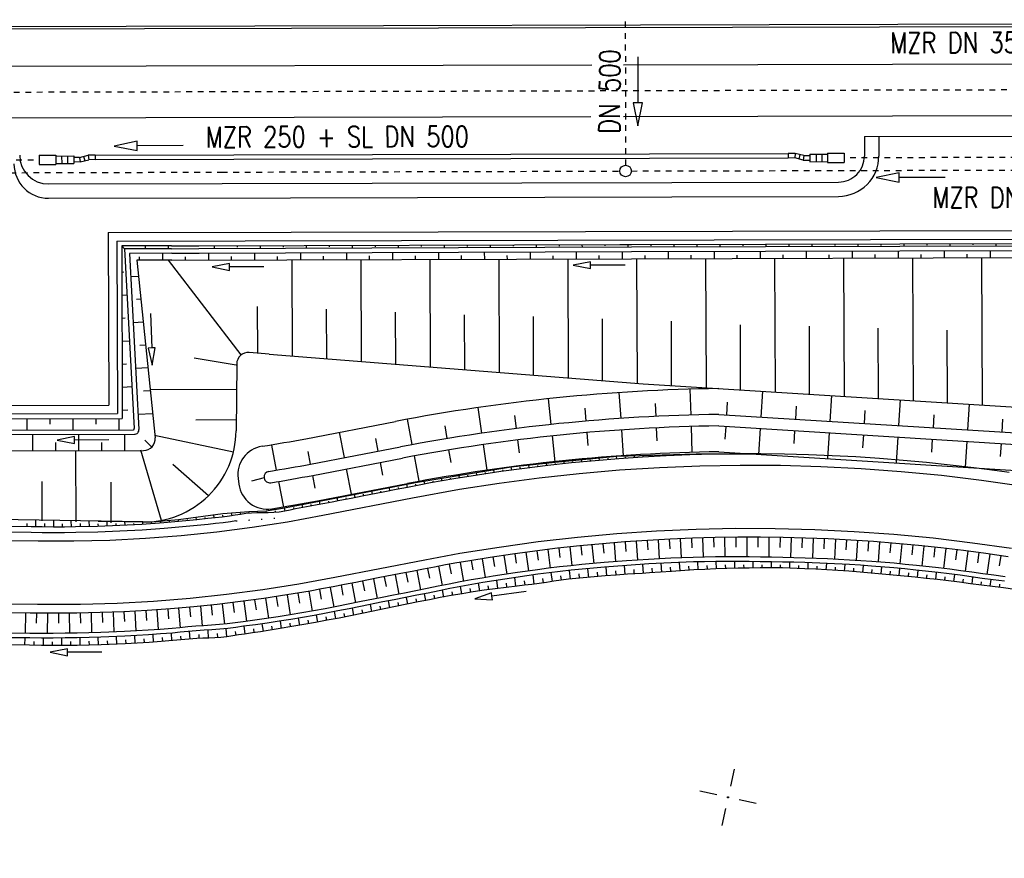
# Model space of a CAD drawing. Extents: x -134 to 1642, y -665 to 1050.
# Tile 33 of 88: x 782 to 867, y 86 to 159. Entities that reach past the tile are written whole.
import ezdxf

# ---------------------------------------------------------------- set-up
doc = ezdxf.new("R2010")
doc.units = 0
doc.header["$LTSCALE"] = 2
doc.header["$MEASUREMENT"] = 0
for name, pattern in [('ACAD_ISO03W100', [0.5, 0.25, -0.25]), ('ACAD_ISO05W100', [0.5, 0.25, -0.25]), ('AUSGEZOGEN', [0]), ('PUNKTX2', [0.5, 0, -0.5]), ('STRICHLINIEX2', [0.5, 0.25, -0.25])]:
    doc.linetypes.add(name, pattern=pattern)
doc.layers.get('0').update_dxf_attribs({"color": 8, "linetype": 'AUSGEZOGEN'})
for name, color, linetype in [('ABKOMMENSSCHUTZWALL_AN_ZUFAHRT', 15, 'CONTINUOUS'), ('Bahnachse', 7, 'CONTINUOUS'), ('Boeschungen', 15, 'CONTINUOUS'), ('Durchlaesse', 15, 'CONTINUOUS'), ('Gleisachsen', 7, 'CONTINUOUS'), ('Kabelanlagen', 15, 'CONTINUOUS'), ('NETZ', 250, 'AUSGEZOGEN'), ('Rinne', 200, 'CONTINUOUS'), ('Tiefenentwaesserung', 15, 'CONTINUOUS'), ('Wegböschungen', 15, 'CONTINUOUS'), ('Wege', 15, 'CONTINUOUS')]:
    doc.layers.add(name, color=color, linetype=linetype)
doc.styles.add('ROMANS', font='romans.shx', dxfattribs={"width": 0.8})

# ---------------------------------------------------------------- blocks, each defined once
blk = doc.blocks.new('IKR')
at = {"color": 0}
for p, q in [((0, 1), (0, 2.5)), ((-2.5, 0), (-1, 0)), ((1, 0), (2.5, 0)), ((0, -2.5), (0, -1))]:
    blk.add_line(p, q, dxfattribs=at)
blk.add_circle((0, 0), 0.05, dxfattribs=at)
blk.add_point((0, 0), dxfattribs=at)

msp = doc.modelspace()

# ---------------------------------------------------------------- hatches: boundary and pattern name
at = {"layer": 'Rinne'}
h = msp.add_hatch(dxfattribs=at)
h.set_pattern_fill('ANSI31', color=256, scale=20, style=0)
edge = h.paths.add_edge_path()
edge.add_arc((275.368, -21751.935), 21947.712, 89.378358, 89.4555825, ccw=False)
edge.add_arc((441.164, -6471.327), 6666.204, 89.2382346, 89.378358, ccw=False)
edge.add_arc((-14330.566, -1117453.652), 1117746.729, 89.236362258, 89.238234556, ccw=False)
edge.add_arc((523.427, -3023.766), 3217.854, 89.201464, 89.236359, ccw=False)
edge.add_arc((555.116, -750.211), 944.078, 86.947295, 89.201464, ccw=False)
edge.add_arc((625.86, 576.328), 384.346, 266.94729, 270.48051)
edge.add_arc((580.862, 5941.795), 5750.002, 270.4805116, 270.6623839)
edge.add_arc((762.642, -9781.389), 9974.234, 90.5242944, 90.662384, ccw=False)
edge.add_arc((2442.173, -193318.226), 193518.754, 90.51436533, 90.52429443, ccw=False)
edge.add_arc((253.376, 50487.94), 50297.236, 270.5143659, 270.5338415)
edge.add_arc((717.25, 703), 510.135, 270.53384, 270.62712)
edge.add_arc((-30540.738, 2856402.629), 2856380.831, 270.627124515, 270.628371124)
edge.add_arc((769.636, 1592.381), 1398.889, 270.628371, 270.993107)
edge.add_arc((599.067, 11432.088), 11240.074, 270.9931067, 271.1217788)
edge.add_arc((275.388, -21749.981), 21944.958, 89.378358, 89.4555885, ccw=False)
edge.add_arc((441.152, -6472.293), 6666.37, 89.2382342, 89.378358, ccw=False)
edge.add_arc((-14329.56, -1117377.592), 1117669.861, 89.236362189, 89.238234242, ccw=False)
edge.add_arc((523.399, -3025.408), 3218.696, 89.201476, 89.236361, ccw=False)
edge.add_arc((555.097, -751.146), 944.214, 86.947292, 89.201476, ccw=False)
edge.add_arc((625.852, 575.592), 384.41, 266.94729, 270.48049)
edge.add_arc((580.849, 5941.868), 5750.874, 270.4804911, 270.6623925)
edge.add_arc((762.68, -9785.498), 9977.542, 90.5242933, 90.6623925, ccw=False)
edge.add_arc((2442.714, -193377.718), 193577.449, 90.51436665, 90.5242933, ccw=False)
edge.add_arc((253.389, 50486.674), 50296.77, 270.514367, 270.533841)
edge.add_arc((717.258, 702.216), 510.151, 270.53384, 270.62712)
edge.add_arc((-30543.476, 2856652.631), 2856631.648, 270.627124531, 270.628371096)
edge.add_arc((769.646, 1591.701), 1399.009, 270.628371, 270.993107)
edge.add_arc((599.068, 11431.925), 11240.712, 270.9931067, 271.1217807)
h = msp.add_hatch(dxfattribs=at)
h.set_pattern_fill('ANSI31', color=256, scale=20, style=0)
edge = h.paths.add_edge_path()
edge.add_arc((639.264, -229.862), 468.994, 97.56045, 98.5249, ccw=False)
edge.add_arc((578.784, 225.815), 9.321, 90.71516, 97.56045, ccw=False)
edge.add_arc((667.449, -6877.287), 7112.976, 90.4538576, 90.7151605, ccw=False)
edge.add_arc((644.044, -3922.606), 4158.203, 90.112101, 90.453858, ccw=False)
edge.add_arc((2970.466, -1192978.703), 1193216.576, 90.108965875, 90.112100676, ccw=False)
edge.add_arc((709.221, -3986.094), 4221.816, 90.056265, 90.108966, ccw=False)
edge.add_line((705.075, 235.72), (793.275, 235.805))
edge.add_arc((682.615, 115104.427), 114868.675, 270.05519655, 270.08324691)
edge.add_arc((860.113, -7060.435), 7296.316, 89.9719489, 90.083247, ccw=False)
edge.add_arc((863.682, 229.302), 6.577, 80.49913, 89.97195, ccw=False)
edge.add_arc((850.919, 153.041), 83.9, 77.8496, 80.49913, ccw=False)
edge.add_arc((867.522, 230.16), 5.014, 71.90569, 77.8496, ccw=False)
edge.add_arc((858.933, 203.871), 32.67, 69.57811, 71.90569, ccw=False)
edge.add_arc((639.264, -229.557), 469.492, 97.56045, 98.52874, ccw=False)
edge.add_arc((578.729, 226.534), 9.402, 90.71401, 97.56045, ccw=False)
edge.add_arc((667.895, -6928.254), 7164.745, 90.4538576, 90.714007, ccw=False)
edge.add_arc((644.026, -3915.105), 4151.502, 90.112098, 90.453858, ccw=False)
edge.add_arc((2972.638, -1194119.305), 1194357.98, 90.10896588, 90.112097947, ccw=False)
edge.add_arc((709.216, -3982.003), 4218.525, 90.056265, 90.108966, ccw=False)
edge.add_line((705.074, 236.52), (793.274, 236.605))
edge.add_arc((681.707, 116046.703), 115810.152, 270.05519674, 270.08297763)
edge.add_arc((860.34, -7298.993), 7535.674, 89.97407, 90.0829777, ccw=False)
edge.add_arc((863.748, 229.962), 6.718, 80.49913, 89.97407, ccw=False)
edge.add_arc((850.571, 151.231), 86.544, 77.86199, 80.49913, ccw=False)
edge.add_arc((867.68, 230.779), 5.177, 71.90569, 77.86199, ccw=False)
edge.add_arc((858.871, 203.818), 33.541, 69.5666, 71.90569, ccw=False)

# ---------------------------------------------------------------- linework, layer by layer
at = {"layer": 'ABKOMMENSSCHUTZWALL_AN_ZUFAHRT', "linetype": 'Continuous'}
for p, q in [((834.077, 124.658), (833.926, 126.903)), ((840.165, 124.951), (840.1, 127.2)), ((846.385, 127.021), (846.246, 124.775)), ((828.005, 124.132), (827.768, 126.369)), ((837.12, 124.834), (837.066, 125.958)), ((843.321, 126.084), (843.251, 124.961)), ((852.374, 126.648), (852.234, 124.403)), ((858.362, 126.276), (858.223, 124.03)), ((821.957, 123.373), (821.634, 125.599)), ((831.039, 124.424), (830.941, 125.545)), ((849.31, 125.712), (849.24, 124.589)), ((855.298, 125.339), (855.228, 124.216)), ((864.351, 125.903), (864.211, 123.657)), ((806.645, 122.895), (814.459, 124.392)), ((815.908, 122.376), (815.484, 124.589)), ((824.977, 123.781), (824.837, 124.898)), ((842.587, 125.003), (869.733, 123.314)), ((861.287, 124.967), (861.217, 123.844)), ((867.275, 124.594), (867.205, 123.471)), ((810.015, 121.25), (809.591, 123.46)), ((818.945, 122.906), (818.762, 124.016)), ((831.222, 122.307), (831.125, 123.428)), ((834.296, 121.416), (834.144, 123.661)), ((837.222, 122.711), (837.168, 123.835)), ((840.259, 121.703), (840.194, 123.952)), ((842.589, 124.001), (869.671, 122.316)), ((843.189, 123.963), (843.12, 122.84)), ((846.184, 123.777), (846.044, 121.531)), ((849.178, 123.591), (849.108, 122.468)), ((852.172, 123.404), (852.032, 121.159)), ((812.961, 121.814), (812.749, 122.919)), ((825.242, 121.673), (825.102, 122.789)), ((828.348, 120.895), (828.11, 123.137)), ((855.166, 123.218), (855.096, 122.095)), ((858.16, 123.032), (858.021, 120.786)), ((861.155, 122.846), (861.085, 121.723)), ((864.149, 122.659), (864.009, 120.414)), ((804.114, 120.159), (803.698, 122.331)), ((807.068, 120.686), (806.857, 121.791)), ((807.068, 120.686), (814.883, 122.183)), ((819.291, 120.809), (819.108, 121.92)), ((822.424, 120.156), (822.101, 122.383)), ((842.595, 121.746), (869.532, 120.07)), ((867.143, 122.473), (867.073, 121.35)), ((807.256, 119.704), (815.071, 121.2)), ((813.361, 119.727), (813.149, 120.832)), ((816.519, 119.187), (816.096, 121.393)), ((810.626, 118.058), (810.203, 120.268)), ((800.759, 119.431), (800.825, 118.935)), ((803.029, 119.499), (801.928, 119.212)), ((804.733, 116.929), (804.303, 119.177)), ((807.468, 118.599), (807.256, 119.704)), ((807.68, 117.494), (815.494, 118.991))]:
    msp.add_line(p, q, dxfattribs=at)
for centre, radius, start, end in [((844.749, -33.733), 161, 90.77158, 100.84401), ((844.749, -33.733), 158.75, 90.78053, 100.84401), ((844.749, -33.733), 157.75, 90.78459, 100.84401), ((785.197, 234.86), 114, 278.90744, 280.84401), ((803.236, 119.765), 2.5, 98.90744, 187.67782), ((844.749, -33.733), 155.5, 90.79391, 100.84401), ((803.526, 119.557), 0.5, 99.03222, 188.78685), ((785.197, 234.86), 116.25, 279.03222, 280.84401), ((803.526, 119.557), 0.5, 188.78685, 279.03222), ((785.197, 234.86), 117.25, 279.03222, 280.84401), ((803.303, 119.269), 2.5, 187.67782, 278.90219), ((785.197, 234.86), 119.5, 278.90219, 280.84401)]:
    msp.add_arc(centre, radius, start, end, dxfattribs=at)
at = {"layer": 'Bahnachse', "linetype": 'ACAD_ISO05W100'}
for points in [[(773.257, 153.028), (834.137, 153.173)], [(834.137, 153.176), (871.263, 153.265)]]:
    msp.add_lwpolyline(points, dxfattribs=at)
at = {"layer": 'Boeschungen', "linetype": 'Continuous'}
for p, q in [((794.979, 139.669), (790.638, 139.659)), ((790.638, 139.659), (790.689, 124.659)), ((790.638, 139.659), (790.889, 139.403)), ((794.98, 139.419), (790.889, 139.403)), ((790.889, 139.403), (791.733, 123.77)), ((794.982, 139.019), (791.311, 139.005)), ((791.311, 139.005), (792.138, 123.699)), ((794.984, 138.419), (791.944, 138.411)), ((791.944, 138.411), (793.537, 122.97)), ((801.03, 130.184), (794.712, 138.418)), ((790.646, 137.387), (790.821, 137.396)), ((791.419, 137.005), (792.085, 137.041)), ((790.653, 135.384), (791.105, 135.409)), ((791.909, 135.029), (792.291, 135.049)), ((790.659, 133.382), (790.936, 133.397)), ((791.635, 133.011), (792.496, 133.057)), ((790.666, 131.379), (791.32, 131.415)), ((792.222, 131.04), (792.702, 131.066)), ((803.47, 130.248), (801.718, 130.387)), ((790.673, 129.377), (791.051, 129.397)), ((800.606, 129.3), (796.939, 129.892)), ((800.639, 129.399), (800.588, 123.577)), ((791.85, 129.017), (792.907, 129.074)), ((790.68, 127.374), (791.536, 127.42)), ((792.535, 127.051), (793.113, 127.082)), ((793.102, 127.184), (800.62, 127.203)), ((790.686, 125.372), (791.165, 125.398)), ((792.066, 125.023), (793.318, 125.09)), ((743.363, 124.543), (790.689, 124.659)), ((782.389, 124.635), (782.392, 123.639)), ((784.389, 124.642), (784.391, 124.143)), ((786.389, 124.645), (786.392, 123.649)), ((788.389, 124.651), (788.391, 124.153)), ((790.389, 124.658), (790.392, 123.662)), ((797.097, 124.547), (800.597, 124.556)), ((742.465, 123.545), (791.633, 123.665)), ((742.371, 123.156), (791.739, 123.277)), ((782.903, 121.844), (782.9, 123.255)), ((784.903, 121.849), (784.901, 122.554)), ((786.903, 121.853), (786.9, 123.265)), ((788.903, 121.858), (788.901, 122.564)), ((790.903, 121.863), (790.9, 123.275)), ((792.633, 122.775), (793.247, 122.158)), ((800.351, 121.713), (793.491, 123.183)), ((742.008, 121.743), (792.545, 121.867)), ((794.085, 115.789), (792.294, 121.899)), ((795.078, 120.676), (798.195, 117.941)), ((792.459, 115.648), (743.211, 116.442))]:
    msp.add_line(p, q, dxfattribs=at)
for points in [[(833.954, 146.176), (833.974, 146.176)], [(792.679, 139.66), (792.68, 139.51)], [(794.679, 139.668), (794.68, 139.418)], [(794.979, 139.669), (797.358, 139.676)], [(796.679, 139.676), (796.679, 139.674)], [(797.358, 139.676), (833.979, 139.773)], [(798.679, 139.684), (798.68, 139.434)], [(800.679, 139.642), (800.68, 139.542)], [(802.679, 139.65), (802.68, 139.45)], [(804.679, 139.658), (804.68, 139.558)], [(806.679, 139.665), (806.68, 139.465)], [(808.679, 139.673), (808.68, 139.573)], [(810.679, 139.681), (810.68, 139.481)], [(812.679, 139.689), (812.68, 139.589)], [(814.679, 139.697), (814.68, 139.497)], [(816.679, 139.705), (816.679, 139.605)], [(818.679, 139.713), (818.68, 139.513)], [(820.679, 139.721), (820.679, 139.621)], [(822.679, 139.729), (822.68, 139.529)], [(824.679, 139.737), (824.679, 139.637)], [(826.679, 139.744), (826.68, 139.544)], [(828.679, 139.752), (828.679, 139.652)], [(830.679, 139.76), (830.68, 139.56)], [(832.679, 139.768), (832.679, 139.668)], [(833.979, 139.773), (834.979, 139.777)], [(834.679, 139.776), (834.68, 139.576)], [(834.979, 139.777), (869.979, 139.864)], [(834.98, 139.577), (869.98, 139.664)], [(836.679, 139.784), (836.679, 139.684)], [(838.679, 139.742), (838.68, 139.592)], [(840.679, 139.75), (840.679, 139.65)], [(842.679, 139.758), (842.68, 139.558)], [(844.679, 139.766), (844.679, 139.666)], [(846.679, 139.773), (846.68, 139.573)], [(848.679, 139.781), (848.679, 139.681)], [(850.679, 139.789), (850.68, 139.589)], [(852.679, 139.797), (852.679, 139.697)], [(854.679, 139.805), (854.68, 139.605)], [(856.679, 139.813), (856.679, 139.713)], [(858.679, 139.821), (858.68, 139.621)], [(860.679, 139.829), (860.679, 139.729)], [(862.679, 139.837), (862.68, 139.637)], [(864.679, 139.845), (864.679, 139.745)], [(866.679, 139.852), (866.68, 139.652)], [(794.182, 139.016), (794.184, 138.416)], [(794.98, 139.419), (797.359, 139.429)], [(794.982, 139.019), (797.36, 139.029)], [(797.359, 139.429), (834.98, 139.577)], [(797.36, 139.029), (834.981, 139.177)], [(798.182, 139.032), (798.184, 138.432)], [(802.182, 139.048), (802.184, 138.448)], [(806.182, 139.063), (806.184, 138.413)], [(808.184, 138.421), (808.183, 138.771)], [(810.182, 139.079), (810.184, 138.429)], [(812.184, 138.437), (812.183, 138.787)], [(814.181, 139.095), (814.184, 138.445)], [(816.184, 138.453), (816.183, 138.803)], [(818.181, 139.111), (818.184, 138.461)], [(820.184, 138.469), (820.183, 138.819)], [(822.181, 139.127), (822.184, 138.477)], [(824.184, 138.485), (824.183, 138.835)], [(826.181, 139.142), (826.184, 138.492)], [(828.184, 138.5), (828.183, 138.8)], [(830.181, 139.158), (830.184, 138.508)], [(832.184, 138.516), (832.183, 138.816)], [(834.181, 139.174), (834.184, 138.524)], [(834.981, 139.177), (869.981, 139.264)], [(836.184, 138.532), (836.183, 138.832)], [(838.181, 139.19), (838.184, 138.54)], [(840.184, 138.548), (840.183, 138.848)], [(842.181, 139.206), (842.184, 138.556)], [(844.184, 138.564), (844.183, 138.864)], [(846.181, 139.171), (846.184, 138.571)], [(848.184, 138.579), (848.183, 138.879)], [(850.181, 139.187), (850.184, 138.587)], [(852.184, 138.595), (852.183, 138.895)], [(854.181, 139.203), (854.184, 138.603)], [(856.184, 138.611), (856.183, 138.911)], [(858.181, 139.219), (858.184, 138.619)], [(860.184, 138.627), (860.182, 138.927)], [(862.181, 139.235), (862.184, 138.635)], [(864.184, 138.643), (864.182, 138.943)], [(866.181, 139.251), (866.184, 138.651)], [(792.184, 138.408), (792.183, 138.708)], [(794.984, 138.419), (834.984, 138.526)], [(796.184, 138.424), (796.183, 138.724)], [(800.184, 138.44), (800.183, 138.74)], [(804.184, 138.456), (804.183, 138.756)], [(805.434, 138.41), (805.467, 130.111)], [(811.434, 138.434), (811.469, 129.634)], [(817.434, 138.458), (817.471, 129.158)], [(823.434, 138.482), (823.473, 128.682)], [(829.434, 138.511), (829.475, 128.205)], [(834.984, 138.527), (869.984, 138.666)], [(835.434, 138.529), (835.477, 127.729)], [(841.434, 138.553), (841.478, 127.353)], [(847.434, 138.576), (847.48, 126.977)], [(853.434, 138.6), (853.481, 126.6)], [(859.434, 138.624), (859.483, 126.224)], [(865.434, 138.648), (865.484, 125.848)], [(802.466, 130.349), (802.45, 134.399)], [(808.468, 129.872), (808.451, 134.172)], [(814.47, 129.396), (814.452, 133.896)], [(820.472, 128.92), (820.453, 133.67)], [(826.474, 128.444), (826.454, 133.525)], [(832.476, 127.967), (832.454, 133.322)], [(838.477, 127.541), (838.455, 133.12)], [(844.479, 127.165), (844.457, 132.808)], [(850.48, 126.788), (850.457, 132.688)], [(856.482, 126.412), (856.458, 132.512)], [(862.483, 126.036), (862.459, 132.336)], [(803.47, 130.248), (835.997, 127.667)], [(835.997, 127.667), (869.873, 125.56)], [(786.683, 115.671), (786.653, 121.853)], [(783.68, 119.182), (783.683, 115.754)], [(789.676, 119.118), (789.682, 115.587)]]:
    msp.add_lwpolyline(points, dxfattribs=at)
for centre, radius, start, end in [((801.639, 129.39), 1, 85.46274, 179.49683), ((791.633, 123.765), 0.1, 270.14039, 3.09046), ((791.738, 123.677), 0.4, 270.14039, 3.09046), ((792.588, 123.647), 8, 269.07652, 359.49683), ((792.542, 122.867), 1, 270.14039, 5.88938)]:
    msp.add_arc(centre, radius, start, end, dxfattribs=at)
at = {"layer": 'Durchlaesse', "linetype": 'STRICHLINIEX2'}
msp.add_line((834.442, 159.172), (834.473, 146.677), dxfattribs=at)
at = {"layer": 'Durchlaesse', "linetype": 'Continuous'}
msp.add_lwpolyline([(835.525, 156.112), (835.535, 152.112), (835.135, 152.111), (835.54, 150.112), (835.935, 152.113), (835.535, 152.112)], dxfattribs=at)
at = {"layer": 'Gleisachsen', "linetype": 'Continuous'}
for p, q in [((684.454, 155.067), (831.549, 155.42)), ((834.276, 155.426), (950, 155.704)), ((684.453, 150.567), (831.448, 150.92)), ((834.287, 150.926), (950, 151.204))]:
    msp.add_line(p, q, dxfattribs=at)
at = {"layer": 'Kabelanlagen', "linetype": 'Continuous'}
for p, q in [((684.446, 158.527), (950, 159.164)), ((684.446, 158.317), (950, 158.954)), ((783.46, 147.554), (784.91, 147.558)), ((783.46, 147.554), (783.462, 146.755)), ((784.91, 147.558), (784.912, 146.758)), ((784.91, 147.483), (786.47, 147.487)), ((785.41, 147.484), (785.412, 146.834)), ((785.91, 147.485), (785.912, 146.835)), ((786.47, 147.487), (786.472, 146.837)), ((786.975, 147.363), (786.471, 147.362)), ((786.975, 147.363), (787.721, 147.565)), ((786.975, 147.363), (787.029, 146.963)), ((787.322, 147.457), (787.427, 147.071)), ((788.33, 147.566), (787.721, 147.565)), ((787.721, 147.565), (787.774, 147.165)), ((788.33, 147.566), (848.625, 147.711)), ((788.33, 147.566), (788.331, 147.166)), ((849.235, 147.711), (848.625, 147.71)), ((848.625, 147.71), (848.626, 147.31)), ((849.235, 147.712), (849.184, 147.312)), ((849.982, 147.514), (849.235, 147.712)), ((849.634, 147.606), (849.532, 147.22)), ((849.982, 147.514), (849.931, 147.114)), ((849.982, 147.514), (850.486, 147.515)), ((850.486, 147.64), (852.046, 147.644)), ((850.486, 147.64), (850.488, 146.99)), ((851.046, 147.642), (851.048, 146.992)), ((851.546, 147.643), (851.548, 146.993)), ((852.046, 147.719), (853.496, 147.722)), ((852.046, 147.719), (852.048, 146.919)), ((853.496, 147.722), (853.498, 146.922)), ((783.462, 146.755), (784.912, 146.758)), ((784.912, 146.833), (786.472, 146.837)), ((787.029, 146.963), (786.472, 146.962)), ((787.029, 146.963), (787.774, 147.165)), ((788.331, 147.166), (787.774, 147.165)), ((788.331, 147.166), (848.626, 147.311)), ((849.184, 147.311), (848.626, 147.31)), ((849.931, 147.114), (849.184, 147.312)), ((849.931, 147.114), (850.487, 147.115)), ((850.488, 146.99), (852.048, 146.994)), ((852.048, 146.919), (853.498, 146.922))]:
    msp.add_line(p, q, dxfattribs=at)
at = {"layer": 'Kabelanlagen', "linetype": 'STRICHLINIEX2'}
for p, q in [((879.497, 147.385), (853.497, 147.322)), ((777.461, 147.14), (783.461, 147.155))]:
    msp.add_line(p, q, dxfattribs=at)
at = {"layer": 'Tiefenentwaesserung', "linetype": 'Continuous'}
for points in [[(795.97, 148.392), (791.97, 148.365), (791.968, 148.765), (789.971, 148.352), (791.973, 147.966), (791.97, 148.365)], [(862.285, 145.616), (858.285, 145.606), (858.284, 146.006), (856.285, 145.601), (858.286, 145.206), (858.285, 145.606)]]:
    msp.add_lwpolyline(points, dxfattribs=at)
at = {"layer": 'Tiefenentwaesserung', "linetype": 'ACAD_ISO03W100'}
for points in [[(764.948, 145.989), (799.342, 146.081)], [(799.342, 146.081), (833.954, 146.173)], [(834.974, 146.179), (904.172, 146.35)]]:
    msp.add_lwpolyline(points, dxfattribs=at)
at = {"layer": 'Tiefenentwaesserung', "linetype": 'Continuous'}
msp.add_circle((834.474, 146.177), 0.5, dxfattribs=at)
at = {"layer": 'Wegböschungen', "linetype": 'Continuous'}
for p, q in [((824.529, 120.443), (828.351, 120.849)), ((828.351, 120.849), (833.703, 121.371)), ((829.137, 120.718), (829.115, 120.923)), ((829.901, 120.797), (829.891, 120.898)), ((830.664, 120.872), (830.644, 121.072)), ((831.426, 120.942), (831.417, 121.045)), ((832.189, 121.01), (832.171, 121.221)), ((832.955, 121.074), (832.946, 121.192)), ((833.722, 121.134), (833.693, 121.37)), ((833.703, 121.371), (840.614, 121.586)), ((834.486, 121.189), (834.478, 121.299)), ((835.25, 121.241), (835.238, 121.419)), ((836.017, 121.29), (836.013, 121.363)), ((836.785, 121.335), (836.777, 121.467)), ((837.55, 121.375), (837.547, 121.432)), ((838.315, 121.412), (838.31, 121.514)), ((839.083, 121.446), (839.081, 121.496)), ((839.851, 121.475), (839.837, 121.562)), ((840.614, 121.586), (845.99, 121.573)), ((840.617, 121.5), (840.615, 121.543)), ((841.382, 121.522), (841.381, 121.584)), ((842.151, 121.541), (842.151, 121.563)), ((842.92, 121.552), (842.919, 121.581)), ((843.686, 121.565), (843.686, 121.579)), ((844.452, 121.572), (844.452, 121.577)), ((816.195, 119.07), (824.529, 120.443)), ((821.535, 119.724), (821.5, 119.944)), ((822.292, 119.84), (822.275, 119.953)), ((823.05, 119.952), (823.014, 120.194)), ((823.808, 120.061), (823.791, 120.18)), ((824.566, 120.166), (824.529, 120.443)), ((825.328, 120.267), (825.31, 120.403)), ((826.088, 120.365), (826.058, 120.605)), ((826.851, 120.459), (826.837, 120.573)), ((827.611, 120.549), (827.586, 120.767)), ((828.375, 120.635), (828.363, 120.743)), ((807.857, 117.472), (816.195, 119.07)), ((817.002, 118.947), (816.955, 119.195)), ((817.755, 119.086), (817.734, 119.196)), ((818.508, 119.221), (818.469, 119.445)), ((819.262, 119.352), (819.243, 119.465)), ((820.021, 119.48), (819.985, 119.695)), ((820.776, 119.603), (820.758, 119.716)), ((812.458, 118.066), (812.405, 118.344)), ((813.216, 118.214), (813.191, 118.343)), ((813.973, 118.362), (813.921, 118.635)), ((814.731, 118.51), (814.704, 118.651)), ((815.488, 118.657), (815.437, 118.925)), ((816.246, 118.804), (816.222, 118.93)), ((804.809, 116.889), (807.857, 117.472)), ((807.913, 117.177), (807.857, 117.472)), ((808.677, 117.325), (808.648, 117.47)), ((809.434, 117.475), (809.377, 117.764)), ((810.188, 117.624), (810.163, 117.755)), ((810.943, 117.771), (810.889, 118.053)), ((811.701, 117.918), (811.673, 118.063)), ((799.421, 116.372), (801.699, 116.563)), ((801.699, 116.563), (803.21, 116.626)), ((801.712, 116.404), (801.699, 116.563)), ((802.441, 116.436), (802.438, 116.519)), ((803.21, 116.626), (804.809, 116.889)), ((803.218, 116.437), (803.21, 116.626)), ((804.036, 116.477), (804.022, 116.621)), ((804.856, 116.6), (804.809, 116.889)), ((805.634, 116.754), (805.607, 116.899)), ((806.392, 116.9), (806.343, 117.183)), ((807.148, 117.037), (807.123, 117.174)), ((783.169, 115.221), (783.175, 115.793)), ((784.718, 115.208), (784.721, 115.768)), ((786.274, 115.216), (786.238, 115.744)), ((787.829, 115.244), (787.818, 115.718)), ((788.593, 115.706), (793.251, 115.67)), ((789.383, 115.292), (789.369, 115.693)), ((790.934, 115.36), (790.919, 115.688)), ((792.487, 115.448), (792.473, 115.676)), ((793.251, 115.67), (795.571, 115.877)), ((794.038, 115.556), (794.025, 115.739)), ((794.813, 115.617), (794.805, 115.715)), ((795.571, 115.877), (799.421, 116.372)), ((795.588, 115.684), (795.571, 115.877)), ((796.362, 115.756), (796.351, 115.876)), ((797.133, 115.834), (797.109, 116.075)), ((797.903, 115.915), (797.89, 116.044)), ((798.677, 115.996), (798.646, 116.272)), ((799.458, 116.086), (799.439, 116.228)), ((800.233, 116.196), (800.199, 116.437)), ((800.987, 116.315), (800.974, 116.41)), ((782.397, 115.23), (782.4, 115.523)), ((783.944, 115.213), (783.946, 115.506)), ((785.496, 115.209), (785.495, 115.49)), ((787.051, 115.228), (787.046, 115.515)), ((788.606, 115.265), (788.6, 115.478)), ((790.16, 115.323), (790.152, 115.519)), ((791.711, 115.401), (791.704, 115.524)), ((793.263, 115.5), (793.257, 115.588)), ((836.377, 114.049), (834.415, 113.916)), ((835.383, 113.985), (835.497, 112.333)), ((836.342, 114.047), (836.397, 113.219)), ((838.341, 114.156), (836.377, 114.049)), ((837.306, 114.103), (837.401, 112.444)), ((838.266, 114.152), (838.311, 113.321)), ((840.306, 114.237), (838.341, 114.156)), ((839.23, 114.196), (839.306, 112.53)), ((840.194, 114.233), (840.226, 113.398)), ((842.272, 114.292), (840.306, 114.237)), ((841.159, 114.264), (841.208, 112.591)), ((842.123, 114.288), (842.142, 113.449)), ((844.238, 114.321), (842.272, 114.292)), ((843.085, 114.307), (843.115, 112.619)), ((844.05, 114.319), (844.058, 113.468)), ((846.205, 114.323), (844.238, 114.321)), ((845.011, 114.324), (845.022, 112.61)), ((845.976, 114.323), (845.975, 113.461)), ((848.171, 114.299), (846.205, 114.323)), ((846.941, 114.317), (846.925, 112.585)), ((847.906, 114.303), (847.891, 113.436)), ((850.137, 114.249), (848.171, 114.299)), ((848.871, 114.284), (848.828, 112.549)), ((849.832, 114.258), (849.808, 113.391)), ((852.102, 114.173), (850.137, 114.249)), ((850.797, 114.226), (850.734, 112.493)), ((851.758, 114.187), (851.723, 113.321)), ((854.066, 114.07), (852.102, 114.173)), ((852.722, 114.143), (852.639, 112.411)), ((853.685, 114.091), (853.637, 113.226)), ((856.029, 113.942), (854.066, 114.07)), ((854.649, 114.034), (854.539, 112.305)), ((855.612, 113.97), (855.55, 113.106)), ((857.989, 113.787), (856.029, 113.942)), ((826.589, 113.121), (824.641, 112.857)), ((828.542, 113.359), (826.589, 113.121)), ((826.754, 113.142), (826.857, 112.328)), ((827.712, 113.26), (827.903, 111.636)), ((830.497, 113.57), (828.542, 113.359)), ((828.667, 113.373), (828.759, 112.561)), ((829.626, 113.479), (829.798, 111.851)), ((832.455, 113.756), (830.497, 113.57)), ((830.582, 113.579), (830.665, 112.763)), ((831.543, 113.673), (831.696, 112.036)), ((834.415, 113.916), (832.455, 113.756)), ((832.504, 113.76), (832.574, 112.94)), ((833.465, 113.842), (833.592, 112.196)), ((834.424, 113.916), (834.484, 113.092)), ((856.571, 113.901), (856.441, 112.172)), ((857.533, 113.824), (857.461, 112.959)), ((859.948, 113.606), (857.989, 113.787)), ((858.491, 113.742), (858.34, 112.008)), ((859.452, 113.653), (859.37, 112.784)), ((861.903, 113.399), (859.948, 113.606)), ((860.412, 113.558), (860.234, 111.815)), ((861.372, 113.457), (861.276, 112.584)), ((863.856, 113.166), (861.903, 113.399)), ((862.331, 113.35), (862.125, 111.599)), ((863.286, 113.236), (863.179, 112.359)), ((865.806, 112.907), (863.856, 113.166)), ((864.244, 113.116), (864.016, 111.357)), ((820.754, 112.252), (819.785, 112.084)), ((822.695, 112.567), (820.754, 112.252)), ((821.034, 112.298), (821.171, 111.476)), ((821.983, 112.454), (822.249, 110.813)), ((824.641, 112.857), (822.695, 112.567)), ((822.936, 112.604), (823.062, 111.785)), ((823.89, 112.748), (824.129, 111.112)), ((824.845, 112.886), (824.958, 112.069)), ((825.801, 113.017), (826.013, 111.386)), ((834.538, 112.267), (832.599, 112.116)), ((836.478, 112.393), (834.538, 112.267)), ((838.42, 112.493), (836.478, 112.393)), ((840.363, 112.567), (838.42, 112.493)), ((841.335, 112.594), (840.363, 112.567)), ((842.307, 112.612), (841.335, 112.594)), ((843.279, 112.619), (842.307, 112.612)), ((843.285, 112.219), (842.316, 112.212)), ((842.387, 111.573), (842.366, 112.213)), ((844.251, 112.617), (843.279, 112.619)), ((844.255, 112.217), (843.285, 112.219)), ((843.979, 111.618), (843.965, 112.218)), ((845.223, 112.608), (844.251, 112.617)), ((845.224, 112.208), (844.255, 112.217)), ((846.195, 112.595), (845.223, 112.608)), ((847.167, 112.581), (846.195, 112.595)), ((848.139, 112.564), (847.167, 112.581)), ((849.11, 112.543), (848.139, 112.564)), ((850.082, 112.515), (849.11, 112.543)), ((852.024, 112.441), (850.082, 112.515)), ((853.965, 112.34), (852.024, 112.441)), ((854.934, 112.28), (853.965, 112.34)), ((855.904, 112.213), (854.934, 112.28)), ((857.841, 112.054), (855.904, 112.213)), ((865.197, 112.991), (865.079, 112.108)), ((866.779, 112.767), (865.806, 112.907)), ((866.153, 112.857), (865.904, 111.094)), ((867.752, 112.622), (866.779, 112.767)), ((867.105, 112.719), (866.977, 111.842)), ((816.881, 111.542), (815.899, 111.351)), ((816.298, 111.429), (816.627, 109.74)), ((817.849, 111.729), (816.881, 111.542)), ((817.242, 111.612), (817.403, 110.77)), ((818.817, 111.91), (817.849, 111.729)), ((818.187, 111.793), (818.5, 110.119)), ((819.785, 112.084), (818.817, 111.91)), ((819.136, 111.968), (819.284, 111.137)), ((820.083, 112.136), (820.371, 110.484)), ((826.799, 111.493), (824.873, 111.223)), ((827.763, 111.618), (826.799, 111.493)), ((828.729, 111.735), (827.763, 111.618)), ((829.695, 111.84), (828.729, 111.735)), ((829.738, 111.443), (828.774, 111.337)), ((829.68, 110.684), (829.599, 111.428)), ((830.663, 111.938), (829.695, 111.84)), ((830.703, 111.54), (829.738, 111.443)), ((831.631, 112.03), (830.663, 111.938)), ((831.668, 111.632), (830.703, 111.54)), ((831.263, 110.831), (831.193, 111.587)), ((832.599, 112.116), (831.631, 112.03)), ((832.634, 111.717), (831.668, 111.632)), ((834.568, 111.868), (832.634, 111.717)), ((832.849, 110.969), (832.786, 111.73)), ((833.64, 111.031), (833.613, 111.413)), ((834.434, 111.087), (834.383, 111.855)), ((836.503, 111.994), (834.568, 111.868)), ((835.228, 111.137), (835.205, 111.524)), ((836.025, 111.184), (835.977, 111.962)), ((838.44, 112.094), (836.503, 111.994)), ((836.823, 111.235), (836.798, 111.622)), ((837.621, 111.292), (837.567, 112.052)), ((838.417, 111.349), (838.39, 111.72)), ((840.377, 112.168), (838.44, 112.094)), ((840.401, 111.477), (838.475, 111.353)), ((839.211, 111.403), (839.163, 112.124)), ((840.005, 111.453), (839.984, 111.803)), ((841.346, 112.195), (840.377, 112.168)), ((841.365, 111.528), (840.401, 111.477)), ((840.8, 111.499), (840.763, 112.179)), ((842.316, 112.212), (841.346, 112.195)), ((842.329, 111.571), (841.365, 111.528)), ((841.593, 111.539), (841.579, 111.869)), ((843.294, 111.602), (842.329, 111.571)), ((843.183, 111.598), (843.174, 111.909)), ((844.259, 111.624), (843.294, 111.602)), ((845.225, 111.64), (844.259, 111.624)), ((844.775, 111.633), (844.77, 111.923)), ((846.193, 112.195), (845.224, 112.208)), ((846.19, 111.653), (845.225, 111.64)), ((845.571, 111.645), (845.565, 112.203)), ((846.834, 111.658), (846.19, 111.653)), ((847.162, 112.181), (846.193, 112.195)), ((846.367, 111.654), (846.366, 111.924)), ((847.478, 111.659), (846.834, 111.658)), ((847.162, 111.659), (847.166, 112.181)), ((848.131, 112.164), (847.162, 112.181)), ((848.122, 111.651), (847.478, 111.659)), ((847.955, 111.654), (847.962, 111.911)), ((848.765, 111.634), (848.122, 111.651)), ((849.1, 112.143), (848.131, 112.164)), ((848.75, 111.634), (848.768, 112.15)), ((849.408, 111.608), (848.765, 111.634)), ((850.069, 112.115), (849.1, 112.143)), ((850.051, 111.579), (849.408, 111.608)), ((849.546, 111.602), (849.557, 111.866)), ((851.016, 111.532), (850.051, 111.579)), ((852.005, 112.041), (850.069, 112.115)), ((850.341, 111.565), (850.367, 112.105)), ((851.98, 111.48), (851.016, 111.532)), ((851.137, 111.526), (851.151, 111.801)), ((851.932, 111.483), (851.965, 112.043)), ((852.943, 111.422), (851.98, 111.48)), ((853.941, 111.94), (852.005, 112.041)), ((852.727, 111.436), (852.745, 111.72)), ((853.907, 111.357), (852.943, 111.422)), ((853.521, 111.384), (853.562, 111.962)), ((854.869, 111.286), (853.907, 111.357)), ((854.908, 111.881), (853.941, 111.94)), ((854.315, 111.328), (854.338, 111.621)), ((855.875, 111.814), (854.908, 111.881)), ((855.109, 111.267), (855.158, 111.864)), ((857.807, 111.656), (855.875, 111.814)), ((855.903, 111.202), (855.929, 111.505)), ((856.696, 111.13), (856.753, 111.746)), ((857.49, 111.056), (857.519, 111.367)), ((858.772, 111.565), (857.807, 111.656)), ((858.808, 111.963), (857.841, 112.054)), ((858.285, 110.98), (858.343, 111.606)), ((859.736, 111.467), (858.772, 111.565)), ((859.775, 111.865), (858.808, 111.963)), ((861.662, 111.252), (859.736, 111.467)), ((861.706, 111.649), (859.775, 111.865)), ((859.869, 110.826), (859.934, 111.445)), ((862.671, 111.532), (861.706, 111.649)), ((863.635, 111.408), (862.671, 111.532)), ((864.597, 111.277), (863.635, 111.408)), ((811.974, 110.585), (810.992, 110.393)), ((811.595, 110.511), (811.76, 109.664)), ((812.955, 110.776), (811.974, 110.585)), ((812.536, 110.694), (812.865, 109.004)), ((814.918, 111.159), (812.955, 110.776)), ((813.477, 110.878), (813.641, 110.033)), ((814.417, 111.061), (814.747, 109.372)), ((815.899, 111.351), (814.918, 111.159)), ((815.358, 111.245), (815.523, 110.4)), ((821.033, 110.605), (820.077, 110.429)), ((821.991, 110.77), (821.033, 110.605)), ((822.951, 110.928), (821.991, 110.77)), ((823.012, 110.532), (822.056, 110.376)), ((824.873, 111.223), (822.951, 110.928)), ((824.929, 110.827), (823.012, 110.532)), ((823.358, 109.867), (823.266, 110.573)), ((824.936, 110.064), (824.85, 110.815)), ((826.85, 111.096), (824.929, 110.827)), ((825.727, 110.148), (825.684, 110.539)), ((826.526, 110.237), (826.426, 111.039)), ((827.811, 111.221), (826.85, 111.096)), ((827.323, 110.346), (827.266, 110.745)), ((828.774, 111.337), (827.811, 111.221)), ((828.112, 110.473), (828, 111.245)), ((828.861, 110.586), (828.224, 110.491)), ((828.895, 110.591), (828.847, 110.965)), ((829.499, 110.665), (828.861, 110.586)), ((830.139, 110.73), (829.499, 110.665)), ((830.779, 110.788), (830.139, 110.73)), ((830.47, 110.76), (830.433, 111.135)), ((831.74, 110.874), (830.779, 110.788)), ((832.701, 110.957), (831.74, 110.874)), ((832.056, 110.902), (832.023, 111.281)), ((833.663, 111.033), (832.701, 110.957)), ((834.625, 111.1), (833.663, 111.033)), ((835.267, 111.139), (834.625, 111.1)), ((835.909, 111.177), (835.267, 111.139)), ((836.551, 111.217), (835.909, 111.177)), ((837.513, 111.284), (836.551, 111.217)), ((838.475, 111.353), (837.513, 111.284)), ((855.831, 111.208), (854.869, 111.286)), ((856.792, 111.121), (855.831, 111.208)), ((857.753, 111.031), (856.792, 111.121)), ((858.714, 110.94), (857.753, 111.031)), ((859.674, 110.846), (858.714, 110.94)), ((859.077, 110.905), (859.108, 111.216)), ((860.634, 110.746), (859.674, 110.846)), ((861.593, 110.64), (860.634, 110.746)), ((860.661, 110.743), (860.695, 111.051)), ((861.454, 110.656), (861.521, 111.268)), ((862.551, 110.529), (861.593, 110.64)), ((862.624, 111.135), (861.662, 111.252)), ((862.245, 110.565), (862.28, 110.869)), ((863.509, 110.41), (862.551, 110.529)), ((863.585, 111.012), (862.624, 111.135)), ((863.036, 110.47), (863.109, 111.074)), ((864.544, 110.88), (863.585, 111.012)), ((863.824, 110.368), (863.863, 110.669)), ((865.504, 110.746), (864.544, 110.88)), ((865.559, 111.142), (864.597, 111.277)), ((864.614, 110.262), (864.693, 110.859)), ((866.464, 110.613), (865.504, 110.746)), ((866.522, 111.009), (865.559, 111.142)), ((866.198, 110.053), (866.272, 110.639)), ((867.424, 110.488), (866.464, 110.613)), ((867.485, 110.883), (866.522, 111.009)), ((808.021, 109.82), (807.017, 109.639)), ((807.841, 109.788), (807.998, 108.928)), ((809.023, 110.009), (808.021, 109.82)), ((808.777, 109.962), (809.103, 108.252)), ((810.008, 110.2), (809.023, 110.009)), ((809.715, 110.143), (809.88, 109.291)), ((810.992, 110.393), (810.008, 110.2)), ((810.655, 110.327), (810.986, 108.629)), ((816.229, 109.661), (815.248, 109.469)), ((817.21, 109.857), (816.229, 109.661)), ((818.166, 110.051), (817.21, 109.857)), ((818.241, 109.658), (817.287, 109.464)), ((819.123, 110.244), (818.166, 110.051)), ((819.195, 109.851), (818.241, 109.658)), ((818.647, 109.121), (818.538, 109.719)), ((820.077, 110.429), (819.123, 110.244)), ((820.147, 110.035), (819.195, 109.851)), ((820.214, 109.4), (820.108, 110.028)), ((821.1, 110.21), (820.147, 110.035)), ((820.998, 109.531), (820.947, 109.852)), ((822.056, 110.376), (821.1, 110.21)), ((822.164, 109.706), (821.21, 109.565)), ((821.783, 109.651), (821.685, 110.313)), ((823.121, 109.836), (822.164, 109.706)), ((822.569, 109.762), (822.523, 110.104)), ((824.078, 109.961), (823.121, 109.836)), ((825.036, 110.075), (824.078, 109.961)), ((824.146, 109.969), (824.102, 110.333)), ((825.676, 110.143), (825.036, 110.075)), ((826.315, 110.212), (825.676, 110.143)), ((826.953, 110.292), (826.315, 110.212)), ((827.589, 110.388), (826.953, 110.292)), ((828.224, 110.491), (827.589, 110.388)), ((864.465, 110.282), (863.509, 110.41)), ((865.421, 110.154), (864.465, 110.282)), ((865.405, 110.156), (865.444, 110.452)), ((866.378, 110.03), (865.421, 110.154)), ((867.335, 109.907), (866.378, 110.03)), ((866.99, 109.952), (867.026, 110.243)), ((868.323, 109.775), (867.335, 109.907)), ((802.988, 108.996), (800.966, 108.723)), ((802.201, 108.887), (802.322, 108.013)), ((805.005, 109.302), (802.988, 108.996)), ((803.146, 109.019), (803.397, 107.274)), ((804.087, 109.159), (804.219, 108.288)), ((807.017, 109.639), (805.005, 109.302)), ((805.028, 109.305), (805.304, 107.569)), ((805.967, 109.459), (806.111, 108.593)), ((806.905, 109.62), (807.207, 107.894)), ((813.285, 109.087), (811.323, 108.697)), ((814.266, 109.278), (813.285, 109.087)), ((814.343, 108.886), (813.361, 108.694)), ((813.96, 108.185), (813.834, 108.787)), ((815.248, 109.469), (814.266, 109.278)), ((815.324, 109.076), (814.343, 108.886)), ((816.306, 109.269), (815.324, 109.076)), ((815.522, 108.511), (815.401, 109.091)), ((816.302, 108.671), (816.244, 108.958)), ((817.287, 109.464), (816.306, 109.269)), ((817.399, 108.888), (816.418, 108.694)), ((817.083, 108.827), (816.969, 109.401)), ((818.352, 109.067), (817.399, 108.888)), ((817.864, 108.976), (817.809, 109.268)), ((819.307, 109.24), (818.352, 109.067)), ((820.257, 109.407), (819.307, 109.24)), ((819.43, 109.262), (819.376, 109.569)), ((821.21, 109.565), (820.257, 109.407)), ((792.844, 107.955), (790.807, 107.845)), ((792.736, 107.949), (792.786, 107.089)), ((794.879, 108.098), (792.844, 107.955)), ((793.686, 108.011), (793.798, 106.293)), ((794.635, 108.08), (794.698, 107.223)), ((796.911, 108.274), (794.879, 108.098)), ((795.584, 108.157), (795.722, 106.455)), ((796.532, 108.24), (796.607, 107.393)), ((798.941, 108.482), (796.911, 108.274)), ((797.476, 108.33), (797.648, 106.617)), ((798.422, 108.427), (798.517, 107.553)), ((800.966, 108.723), (798.941, 108.482)), ((799.368, 108.531), (799.573, 106.764)), ((800.313, 108.643), (800.422, 107.762)), ((801.257, 108.761), (801.488, 107.01)), ((808.337, 108.103), (807.32, 107.914)), ((809.352, 108.301), (808.337, 108.103)), ((810.338, 108.498), (809.352, 108.301)), ((810.414, 108.105), (809.428, 107.908)), ((811.323, 108.697), (810.338, 108.498)), ((811.4, 108.304), (810.414, 108.105)), ((810.829, 107.553), (810.707, 108.164)), ((813.361, 108.694), (811.4, 108.304)), ((811.611, 107.711), (811.55, 108.016)), ((812.393, 107.867), (812.272, 108.479)), ((813.48, 108.086), (812.5, 107.888)), ((813.177, 108.024), (813.115, 108.329)), ((814.459, 108.289), (813.48, 108.086)), ((815.438, 108.494), (814.459, 108.289)), ((814.741, 108.348), (814.679, 108.643)), ((816.418, 108.694), (815.438, 108.494)), ((782.662, 107.726), (780.662, 107.752)), ((782.264, 107.731), (782.236, 105.962)), ((783.675, 107.715), (782.662, 107.726)), ((783.219, 107.72), (783.208, 106.838)), ((784.689, 107.708), (783.675, 107.715)), ((784.173, 107.711), (784.159, 105.954)), ((785.709, 107.71), (784.689, 107.708)), ((785.125, 107.708), (785.125, 106.833)), ((786.729, 107.721), (785.709, 107.71)), ((786.077, 107.713), (786.089, 105.968)), ((788.768, 107.766), (786.729, 107.721)), ((787.028, 107.726), (787.041, 106.855)), ((787.98, 107.745), (788.019, 106.007)), ((790.807, 107.845), (788.768, 107.766)), ((788.931, 107.772), (788.957, 106.905)), ((789.878, 107.805), (789.951, 106.074)), ((790.829, 107.846), (790.872, 106.982)), ((791.783, 107.894), (791.876, 106.171)), ((802.214, 107.108), (801.189, 106.969)), ((803.238, 107.251), (802.214, 107.108)), ((804.261, 107.403), (803.238, 107.251)), ((805.282, 107.565), (804.261, 107.403)), ((805.345, 107.17), (804.321, 107.008)), ((806.302, 107.735), (805.282, 107.565)), ((806.368, 107.34), (805.345, 107.17)), ((806.118, 106.662), (806.009, 107.28)), ((807.32, 107.914), (806.302, 107.735)), ((807.39, 107.52), (806.368, 107.34)), ((806.904, 106.8), (806.85, 107.107)), ((808.41, 107.71), (807.39, 107.52)), ((808.523, 107.097), (807.498, 106.907)), ((807.691, 106.942), (807.58, 107.555)), ((809.428, 107.908), (808.41, 107.71)), ((808.477, 107.088), (808.42, 107.395)), ((809.546, 107.294), (808.523, 107.097)), ((809.262, 107.239), (809.144, 107.852)), ((810.533, 107.493), (809.546, 107.294)), ((810.047, 107.394), (809.986, 107.701)), ((811.519, 107.693), (810.533, 107.493)), ((812.5, 107.888), (811.519, 107.693)), ((792.951, 106.236), (791.919, 106.173)), ((793.983, 106.306), (792.951, 106.236)), ((795.013, 106.388), (793.983, 106.306)), ((795.699, 106.453), (795.013, 106.388)), ((796.385, 106.519), (795.699, 106.453)), ((797.072, 106.578), (796.385, 106.519)), ((797.76, 106.624), (797.072, 106.578)), ((797.8, 106.226), (797.109, 106.18)), ((798.448, 106.668), (797.76, 106.624)), ((798.49, 106.27), (797.8, 106.226)), ((798.182, 105.549), (798.143, 106.248)), ((799.136, 106.721), (798.448, 106.668)), ((799.18, 106.323), (798.49, 106.27)), ((799.821, 106.792), (799.136, 106.721)), ((799.867, 106.395), (799.18, 106.323)), ((799.794, 105.671), (799.709, 106.377)), ((800.505, 106.877), (799.821, 106.792)), ((800.554, 106.48), (799.867, 106.395)), ((801.189, 106.969), (800.505, 106.877)), ((801.239, 106.572), (800.554, 106.48)), ((802.267, 106.712), (801.239, 106.572)), ((801.383, 105.911), (801.281, 106.578)), ((802.17, 106.03), (802.122, 106.357)), ((803.295, 106.855), (802.267, 106.712)), ((802.96, 106.145), (802.864, 106.794)), ((804.321, 107.008), (803.295, 106.855)), ((804.417, 106.373), (803.387, 106.209)), ((803.75, 106.265), (803.701, 106.586)), ((805.445, 106.545), (804.417, 106.373)), ((804.541, 106.393), (804.437, 107.026)), ((805.33, 106.526), (805.277, 106.838)), ((806.472, 106.724), (805.445, 106.545)), ((807.498, 106.907), (806.472, 106.724)), ((782.635, 105.56), (780.635, 105.572)), ((782.64, 105.96), (780.64, 105.972)), ((782.22, 104.934), (782.233, 105.562)), ((783.66, 105.555), (782.635, 105.56)), ((783.663, 105.955), (782.64, 105.96)), ((784.685, 105.555), (783.66, 105.555)), ((784.686, 105.955), (783.663, 105.955)), ((783.819, 104.914), (783.825, 105.555)), ((785.722, 105.563), (784.685, 105.555)), ((785.72, 105.963), (784.686, 105.955)), ((785.418, 104.906), (785.418, 105.56)), ((786.754, 105.978), (785.72, 105.963)), ((786.76, 105.578), (785.722, 105.563)), ((787.788, 106.001), (786.754, 105.978)), ((787.796, 105.601), (786.76, 105.578)), ((787.019, 104.919), (787.008, 105.583)), ((788.821, 106.031), (787.788, 106.001)), ((788.833, 105.631), (787.796, 105.601)), ((788.62, 104.959), (788.598, 105.624)), ((790.887, 106.117), (788.821, 106.031)), ((790.905, 105.718), (788.833, 105.631)), ((790.218, 105.021), (790.189, 105.684)), ((791.919, 106.173), (790.887, 106.117)), ((791.941, 105.774), (790.905, 105.718)), ((791.017, 105.06), (791, 105.391)), ((791.815, 105.103), (791.779, 105.765)), ((792.976, 105.837), (791.941, 105.774)), ((792.614, 105.151), (792.594, 105.482)), ((794.011, 105.907), (792.976, 105.837)), ((793.412, 105.204), (793.368, 105.862)), ((795.044, 105.99), (794.011, 105.907)), ((794.209, 105.261), (794.186, 105.589)), ((795.008, 105.325), (794.954, 105.982)), ((795.732, 106.055), (795.044, 105.99)), ((795.788, 105.396), (795.096, 105.333)), ((796.421, 106.121), (795.732, 106.055)), ((795.803, 105.398), (795.776, 105.727)), ((796.48, 105.457), (795.788, 105.396)), ((797.109, 106.18), (796.421, 106.121)), ((797.173, 105.506), (796.48, 105.457)), ((796.594, 105.466), (796.546, 106.132)), ((797.695, 105.53), (797.173, 105.506)), ((797.384, 105.517), (797.365, 105.857)), ((798.217, 105.55), (797.695, 105.53)), ((798.738, 105.574), (798.217, 105.55)), ((799.258, 105.612), (798.738, 105.574)), ((798.988, 105.591), (798.958, 105.946)), ((799.776, 105.668), (799.258, 105.612)), ((800.293, 105.74), (799.776, 105.668)), ((800.809, 105.82), (800.293, 105.74)), ((800.593, 105.786), (800.542, 106.129)), ((801.324, 105.902), (800.809, 105.82)), ((802.012, 106.006), (801.324, 105.902)), ((802.7, 106.107), (802.012, 106.006)), ((803.387, 106.209), (802.7, 106.107)), ((782.627, 104.929), (780.627, 104.955)), ((783.655, 104.916), (782.627, 104.929)), ((783.019, 104.923), (783.024, 105.24)), ((784.684, 104.907), (783.655, 104.916)), ((784.619, 104.908), (784.62, 105.231)), ((785.727, 104.906), (784.684, 104.907)), ((786.769, 104.915), (785.727, 104.906)), ((786.218, 104.909), (786.216, 105.239)), ((787.811, 104.936), (786.769, 104.915)), ((787.819, 104.936), (787.811, 105.269)), ((788.853, 104.967), (787.811, 104.936)), ((790.936, 105.055), (788.853, 104.967)), ((789.419, 104.988), (789.406, 105.32)), ((791.977, 105.113), (790.936, 105.055)), ((793.017, 105.177), (791.977, 105.113)), ((794.057, 105.249), (793.017, 105.177)), ((795.096, 105.333), (794.057, 105.249))]:
    msp.add_line(p, q, dxfattribs=at)
for points in [[(803.006, 137.841), (800.006, 137.834), (800.006, 138.134), (798.506, 137.83), (800.007, 137.534), (800.006, 137.834)], [(834.421, 137.996), (831.421, 137.988), (831.421, 138.288), (829.921, 137.985), (831.422, 137.688), (831.421, 137.988)], [(793.131, 133.786), (793.243, 130.788), (792.943, 130.777), (793.299, 129.289), (793.543, 130.8), (793.243, 130.788)], [(789.521, 122.785), (786.521, 122.777), (786.52, 123.077), (785.021, 122.774), (786.522, 122.477), (786.521, 122.777)], [(867.83, 119.94), (866.809, 120.087), (864.763, 120.359), (862.715, 120.603), (860.663, 120.821), (858.608, 121.01), (856.551, 121.173), (854.492, 121.308), (852.432, 121.415), (850.37, 121.495), (848.308, 121.548), (846.244, 121.573), (844.181, 121.57), (842.118, 121.54), (840.055, 121.483), (837.994, 121.398), (835.934, 121.285), (833.875, 121.146), (831.819, 120.978), (829.764, 120.783), (827.713, 120.561), (825.665, 120.312), (823.62, 120.035), (821.579, 119.731), (819.543, 119.4), (818.526, 119.224), (817.511, 119.042), (816.501, 118.852), (815.492, 118.658), (814.511, 118.467), (813.529, 118.275), (811.566, 117.892), (810.585, 117.701), (809.603, 117.509), (808.953, 117.38), (808.303, 117.252), (807.652, 117.128), (807.021, 117.014), (806.39, 116.9), (805.76, 116.779), (805.287, 116.684), (804.814, 116.591), (804.339, 116.514), (803.862, 116.461), (803.379, 116.439), (802.894, 116.437), (802.409, 116.436), (801.925, 116.42), (801.447, 116.377), (800.972, 116.313), (800.497, 116.238), (800.022, 116.163), (799.387, 116.077), (798.752, 116.004), (798.115, 115.937), (797.161, 115.837), (796.205, 115.741), (795.249, 115.654), (794.292, 115.575), (792.377, 115.441), (790.46, 115.336), (788.542, 115.263), (786.622, 115.22), (785.662, 115.21), (784.702, 115.208), (783.729, 115.215), (782.757, 115.226), (780.757, 115.251)], [(825.818, 109.609), (822.849, 109.184), (822.806, 109.481), (821.364, 108.972), (822.891, 108.887), (822.849, 109.184)], [(788.91, 104.324), (785.91, 104.317), (785.909, 104.617), (784.41, 104.313), (785.91, 104.017), (785.91, 104.317)]]:
    msp.add_lwpolyline(points, dxfattribs=at)
at = {"layer": 'Wege', "linetype": 'Continuous'}
for p, q in [((855.242, 149.18), (877.742, 149.235)), ((855.242, 149.18), (855.247, 147.477)), ((856.492, 149.183), (856.497, 147.48)), ((784.266, 145.057), (799.367, 145.093)), ((799.367, 145.093), (838.487, 145.186)), ((838.487, 145.186), (853.002, 145.221)), ((805.325, 143.857), (838.49, 143.936)), ((838.49, 143.936), (853.005, 143.971)), ((784.269, 143.807), (805.325, 143.857)), ((789.471, 140.819), (805.387, 140.857)), ((789.471, 140.819), (789.522, 125.819)), ((805.387, 140.857), (904.859, 141.096)), ((790.224, 140.071), (801.364, 140.098)), ((790.224, 140.071), (790.275, 125.071)), ((801.364, 140.097), (900.878, 140.336)), ((743.775, 124.957), (790.275, 125.071)), ((744.522, 125.709), (789.522, 125.819)), ((833.932, 120.147), (830.438, 119.846)), ((837.432, 120.369), (833.932, 120.147)), ((840.936, 120.51), (837.432, 120.369)), ((844.443, 120.572), (840.936, 120.51)), ((847.95, 120.554), (844.443, 120.572)), ((851.455, 120.456), (847.95, 120.554)), ((854.958, 120.278), (851.455, 120.456)), ((858.455, 120.02), (854.958, 120.278)), ((861.946, 119.682), (858.455, 120.02)), ((826.951, 119.465), (823.475, 119.004)), ((830.438, 119.846), (826.951, 119.465)), ((865.428, 119.265), (861.946, 119.682)), ((868.9, 118.769), (865.428, 119.265)), ((820.009, 118.464), (815.946, 117.727)), ((823.475, 119.004), (820.009, 118.464)), ((815.946, 117.728), (808.137, 116.204)), ((800.094, 115.669), (799.45, 115.581)), ((800.574, 115.744), (800.094, 115.669)), ((805.073, 115.646), (801.996, 115.168)), ((808.137, 116.204), (805.073, 115.646)), ((790.483, 114.837), (788.557, 114.763)), ((792.408, 114.942), (790.483, 114.837)), ((794.33, 115.077), (792.408, 114.942)), ((795.292, 115.156), (794.33, 115.077)), ((796.253, 115.243), (795.292, 115.156)), ((797.212, 115.339), (796.253, 115.243)), ((798.168, 115.44), (797.212, 115.339)), ((798.807, 115.507), (798.168, 115.44)), ((799.45, 115.581), (798.807, 115.507)), ((801.996, 115.168), (798.907, 114.769)), ((837.158, 114.846), (833.722, 114.615)), ((840.599, 114.997), (837.158, 114.846)), ((844.042, 115.069), (840.599, 114.997)), ((847.485, 115.061), (844.042, 115.069)), ((850.928, 114.972), (847.485, 115.061)), ((854.368, 114.804), (850.928, 114.972)), ((857.802, 114.555), (854.368, 114.804)), ((783.379, 113.968), (746.889, 114.429)), ((782.751, 114.726), (780.75, 114.751)), ((783.725, 114.715), (782.751, 114.726)), ((786.48, 113.968), (783.379, 113.968)), ((784.701, 114.708), (783.725, 114.715)), ((785.665, 114.71), (784.701, 114.708)), ((786.63, 114.72), (785.665, 114.71)), ((789.593, 114.049), (786.48, 113.968)), ((788.557, 114.763), (786.63, 114.72)), ((792.704, 114.209), (789.593, 114.049)), ((795.809, 114.449), (792.704, 114.209)), ((798.907, 114.769), (795.809, 114.449)), ((830.293, 114.304), (826.871, 113.913)), ((833.722, 114.615), (830.293, 114.304)), ((861.231, 114.227), (857.802, 114.555)), ((864.65, 113.82), (861.231, 114.227)), ((823.46, 113.443), (820.06, 112.894)), ((826.871, 113.913), (823.46, 113.443)), ((868.059, 113.333), (864.65, 113.82)), ((817, 112.33), (809.191, 110.806)), ((820.06, 112.894), (817, 112.33)), ((809.191, 110.806), (806.058, 110.235)), ((802.912, 109.743), (799.755, 109.33)), ((806.058, 110.235), (802.912, 109.743)), ((783.31, 108.468), (746.819, 108.929)), ((796.588, 108.997), (793.414, 108.744)), ((799.755, 109.33), (796.588, 108.997)), ((783.867, 108.462), (783.31, 108.468)), ((787.051, 108.476), (783.867, 108.462)), ((790.234, 108.57), (787.051, 108.476)), ((793.414, 108.744), (790.234, 108.57))]:
    msp.add_line(p, q, dxfattribs=at)
at = {"layer": 'Wege', "linetype": 'PUNKTX2'}
msp.add_line((800.574, 115.744), (804.006, 115.98), dxfattribs=at)
at = {"layer": 'Wege', "linetype": 'Continuous'}
for centre, radius, start, end in [((784.26, 147.557), 2.5, 180.14039, 270.13738), ((852.997, 147.471), 2.25, 270.13738, 0.14039), ((852.997, 147.471), 3.5, 270.13738, 0.14039), ((784.262, 146.807), 3, 180.14039, 270.13738)]:
    msp.add_arc(centre, radius, start, end, dxfattribs=at)

# ---------------------------------------------------------------- block references
at = {"layer": 'NETZ', "rotation": 167.8411}
msp.add_blockref('IKR', (843.381, 91.7), dxfattribs=at)

# ---------------------------------------------------------------- texts
at = {"layer": 'Durchlaesse', "linetype": 'Continuous', "style": 'ROMANS', "oblique": 360, "width": 0.8}
msp.add_text('DN 500', height=1.8, rotation=89.59866, dxfattribs=at).set_placement((833.956, 149.417))
at = {"layer": 'Tiefenentwaesserung', "linetype": 'Continuous', "style": 'ROMANS', "oblique": 0, "width": 0.8}
for s, rotation, p in [('MZR DN 350', 0.13926, (857.493, 156.429)), ('MZR 250 + SL DN 500', 0.1404, (797.946, 148.228)), ('MZR DN 350', 0.13926, (861.158, 142.963))]:
    msp.add_text(s, height=1.8, rotation=rotation, dxfattribs=at).set_placement(p)

doc.saveas('drawing.dxf')
